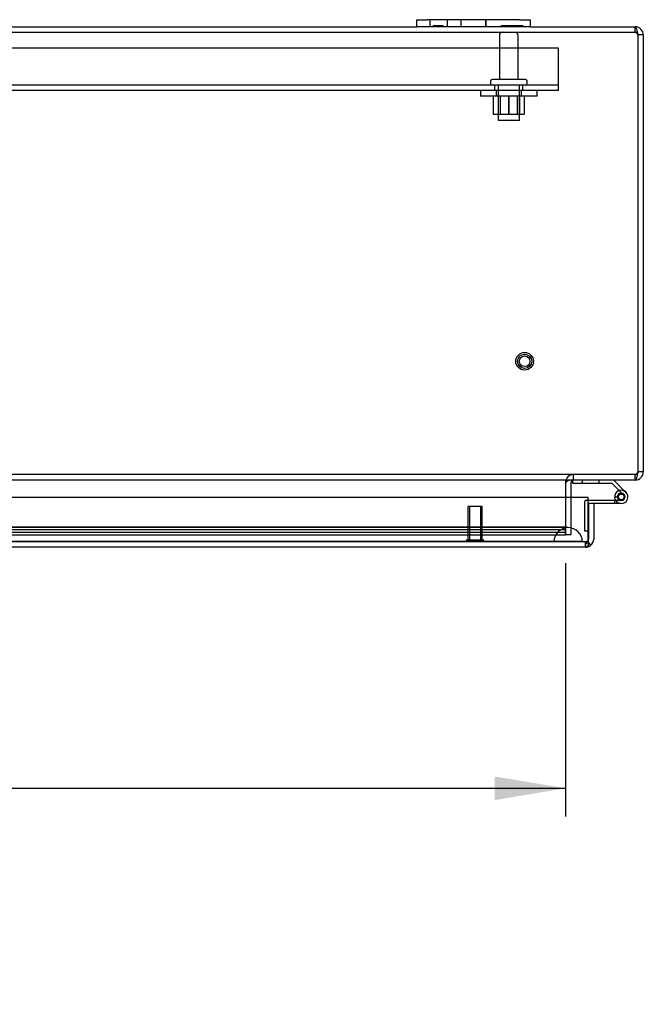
# Model space of a CAD drawing. Header units: inches. Extents: x 1 to 240, y -1 to 159.
# Tile 17 of 26: x 74 to 85, y 123 to 140. Entities that reach past the tile are written whole.
import ezdxf
from ezdxf.enums import TextEntityAlignment as Align
from ezdxf.lldxf.tags import DXFTag

# ---------------------------------------------------------------- set-up
doc = ezdxf.new("R2010")
doc.units = ezdxf.units.IN
doc.header["$MEASUREMENT"] = 0
for name, color, linetype in [('COM40681', 7, 'Continuous'), ('COM54746-20', 7, 'Continuous'), ('COM70220', 7, 'Continuous'), ('COM70531-1', 7, 'Continuous'), ('COM71215-1', 7, 'Continuous'), ('Default', 7, 'Continuous'), ('FET07720', 7, 'Continuous'), ('NTS166105', 7, 'Continuous'), ('STD26089', 7, 'Continuous'), ('STD26258', 7, 'Continuous'), ('WAF25059', 7, 'Continuous')]:
    doc.layers.add(name, color=color, linetype=linetype)
doc.styles.add('SEACAD_Times_New_Roman', font='times.ttf')
tags = doc.linetypes.add('HIDDEN2', pattern=[0.1875, 0.125, -0.0625]).pattern_tags.tags
tags[6:7] = [DXFTag(74, 4), DXFTag(75, 0), DXFTag(340, '0'), DXFTag(46, 0.0), DXFTag(50, 0.0), DXFTag(44, 0.0), DXFTag(45, 0.0)]
tags[4:5] = [DXFTag(74, 4), DXFTag(75, 0), DXFTag(340, '0'), DXFTag(46, 0.0), DXFTag(50, 0.0), DXFTag(44, 0.0), DXFTag(45, 0.0)]
doc.dimstyles.new('HAMMOND_(STH_-_240x160)', dxfattribs={"dimtxt": 1, "dimasz": 1.25, "dimexe": 0.5, "dimexo": 0.5, "dimgap": 0.25, "dimtad": 0, "dimtih": 1, "dimtoh": 1, "dimzin": 0, "dimdsep": 46, "dimtxsty": 'SEACAD_Times_New_Roman', "dimblk1": '_SE_FILLED', "dimblk2": '_SE_FILLED', "dimsah": 1, "dimcen": 0.5, "dimadec": 0, "dimazin": 0, "dimtfac": 0.8, "dimtofl": 0, "dimtmove": 0, "dimatfit": 3, "dimfxl": 1, "dimtolj": 1, "dimtzin": 0, "dimarcsym": 0})

# ---------------------------------------------------------------- blocks, each defined once
blk = doc.blocks.new('SE1')
at = {"layer": 'COM40681', "color": 7, "linetype": 'HIDDEN2'}
for p, q in [((83.116, 139.869), (44.116, 139.869)), ((83.116, 139.244), (83.116, 139.869)), ((83.116, 139.214), (44.116, 139.214)), ((81.991, 139.214), (81.991, 139.119)), ((82.491, 139.119), (82.491, 139.214)), ((83.116, 139.119), (83.116, 139.244)), ((83.116, 139.119), (44.116, 139.119))]:
    blk.add_line(p, q, dxfattribs=at)
at = {"layer": 'COM54746-20', "color": 7, "linetype": 'HIDDEN2'}
for p, q in [((83.374, 132.245), (83.374, 132.246)), ((83.535, 132.246), (83.535, 132.184)), ((83.839, 132.184), (83.839, 132.246)), ((84.109, 131.948), (84.171, 131.948)), ((84.163, 131.935), (84.163, 131.96)), ((84.262, 131.989), (84.191, 132.06)), ((84.213, 132.01), (84.238, 132.01)), ((84.288, 131.96), (84.288, 131.935)), ((83.584, 131.343), (83.584, 131.868)), ((83.609, 131.893), (83.645, 131.893)), ((84.109, 131.893), (84.109, 131.831)), ((84.238, 131.885), (84.213, 131.885)), ((83.645, 131.343), (83.584, 131.343))]:
    blk.add_line(p, q, dxfattribs=at)
at = {"layer": 'COM54746-20', "color": 7, "linetype": 'Continuous'}
for p, q in [((83.374, 132.184), (83.374, 132.245)), ((84.067, 132.184), (83.374, 132.184)), ((84.191, 132.06), (84.067, 132.184)), ((84.093, 132.246), (84.304, 132.034)), ((84.171, 131.943), (84.109, 131.937)), ((83.645, 131.893), (84.226, 131.893)), ((84.226, 131.831), (83.741, 131.831)), ((83.646, 131.343), (83.645, 131.343))]:
    blk.add_line(p, q, dxfattribs=at)
blk.add_circle((84.226, 131.948), 0.05, dxfattribs=at)
for radius, start, end in [(0.117, 270, 185.2159), (0.117, 185.2159, 208.0398), (0.055, 270, 185.2159), (0.055, 185.2159, 270), (0.117, 47.608, 107.0274)]:
    blk.add_arc((84.226, 131.948), radius, start, end, dxfattribs=at)
at = {"layer": 'COM54746-20', "color": 7, "linetype": 'HIDDEN2'}
for centre, radius, start, end in [((84.213, 131.96), 0.05, 90, 180), ((84.213, 131.935), 0.05, 180, 270), ((84.238, 131.96), 0.05, 0, 90), ((84.238, 131.935), 0.05, 270, 0), ((83.609, 131.868), 0.025, 90, 180), ((84.226, 131.948), 0.117, 208.0398, 270)]:
    blk.add_arc(centre, radius, start, end, dxfattribs=at)
at = {"layer": 'COM70220', "color": 7, "linetype": 'HIDDEN2'}
for p, q in [((83.039, 131.406), (65.594, 131.406)), ((83.289, 131.406), (83.039, 131.406)), ((83.039, 131.16), (65.594, 131.16)), ((83.039, 131.158), (65.594, 131.158)), ((83.039, 131.157), (65.594, 131.157)), ((83.289, 131.16), (83.039, 131.16)), ((83.538, 131.158), (83.039, 131.158)), ((83.538, 131.157), (83.039, 131.157)), ((83.04, 131.158), (83.289, 131.16)), ((83.04, 131.157), (83.04, 131.158)), ((83.289, 131.16), (83.538, 131.158)), ((83.538, 131.158), (83.538, 131.157))]:
    blk.add_line(p, q, dxfattribs=at)
blk.add_arc((83.289, 131.156), 0.25, 0, 180, dxfattribs=at)
at = {"layer": 'COM70531-1', "color": 7, "linetype": 'HIDDEN2'}
for p, q in [((42.759, 140.151), (84.473, 140.151)), ((84.473, 140.151), (84.473, 140.246)), ((84.472, 132.341), (42.759, 132.341)), ((83.383, 132.246), (83.383, 132.341)), ((83.384, 132.246), (83.384, 132.341)), ((84.472, 132.246), (84.472, 132.341)), ((84.473, 132.341), (84.472, 132.341)), ((84.473, 132.246), (84.473, 132.341)), ((83.24, 131.936), (83.24, 131.423)), ((83.241, 131.936), (83.241, 131.279)), ((83.336, 131.936), (83.336, 131.279)), ((83.24, 131.416), (65.153, 131.416)), ((83.24, 131.423), (83.24, 131.416)), ((83.24, 131.322), (83.24, 131.416)), ((65.153, 131.375), (83.24, 131.375)), ((83.24, 131.322), (65.153, 131.322)), ((65.153, 131.28), (83.24, 131.28)), ((66.116, 131.279), (83.24, 131.279)), ((83.24, 131.282), (83.24, 131.322)), ((83.24, 131.282), (83.24, 131.28)), ((83.24, 131.28), (83.24, 131.279)), ((83.336, 131.279), (83.241, 131.279))]:
    blk.add_line(p, q, dxfattribs=at)
at = {"layer": 'COM70531-1', "color": 7, "linetype": 'Continuous'}
for p, q in [((64.616, 140.246), (80.616, 140.246)), ((82.616, 140.246), (84.473, 140.246)), ((84.52, 140.103), (84.52, 132.389)), ((84.616, 140.103), (84.521, 140.103)), ((84.521, 140.103), (84.521, 132.389)), ((84.616, 140.103), (84.616, 132.389)), ((84.616, 132.389), (84.521, 132.389)), ((84.472, 132.246), (42.759, 132.246)), ((83.24, 132.198), (83.24, 131.936)), ((83.241, 132.198), (83.241, 131.936)), ((83.336, 132.198), (83.336, 131.936)), ((84.473, 132.246), (84.472, 132.246))]:
    blk.add_line(p, q, dxfattribs=at)
for centre, radius, start, end in [((84.473, 140.103), 0.143, 0, 90), ((84.473, 140.103), 0.048, 0, 24.0086), ((84.473, 132.389), 0.143, 270, 0), ((84.473, 132.389), 0.048, 335.0466, 0), ((83.384, 132.198), 0.048, 90, 180)]:
    blk.add_arc(centre, radius, start, end, dxfattribs=at)
at = {"layer": 'COM70531-1', "color": 7, "linetype": 'HIDDEN2'}
for centre, radius, start, end in [((84.473, 140.103), 0.048, 24.0086, 90), ((83.383, 132.198), 0.143, 90, 180), ((83.384, 132.198), 0.143, 90, 180), ((84.473, 132.389), 0.048, 270, 335.0466)]:
    blk.add_arc(centre, radius, start, end, dxfattribs=at)
at = {"layer": 'COM70531-1', "color": 7, "linetype": 'Continuous'}
blk.add_ellipse((83.383, 132.198), major_axis=(-0.143, 0), ratio=0.335664, start_param=4.712389, end_param=6.283185, dxfattribs=at)
for points, knots in [([(84.473, 140.246), (84.477, 140.246), (84.48, 140.242), (84.488, 140.228), (84.492, 140.217), (84.5, 140.191), (84.504, 140.175), (84.512, 140.14), (84.516, 140.122), (84.52, 140.103)], [0, 0, 0, 0, 0.25, 0.25, 0.5, 0.5, 0.75, 0.75, 1, 1, 1, 1]), ([(84.52, 132.389), (84.518, 132.379), (84.516, 132.37), (84.512, 132.352), (84.51, 132.343), (84.506, 132.325), (84.504, 132.317), (84.5, 132.302), (84.498, 132.294), (84.494, 132.281), (84.492, 132.275), (84.488, 132.265), (84.486, 132.26), (84.48, 132.25), (84.476, 132.246), (84.472, 132.246)], [0, 0, 0, 0, 0.125, 0.125, 0.25, 0.25, 0.375, 0.375, 0.5, 0.5, 0.625, 0.625, 0.75, 0.75, 1, 1, 1, 1])]:
    blk.add_open_spline(points, degree=3, knots=knots, dxfattribs=at)
at = {"layer": 'COM70531-1', "color": 7, "linetype": 'HIDDEN2'}
for points in [[(84.473, 140.151), (84.477, 140.151), (84.48, 140.15), (84.488, 140.145), (84.492, 140.141), (84.5, 140.132), (84.504, 140.127), (84.512, 140.115), (84.516, 140.109), (84.52, 140.103)], [(84.52, 132.389), (84.516, 132.383), (84.512, 132.376), (84.504, 132.365), (84.5, 132.359), (84.492, 132.351), (84.488, 132.347), (84.48, 132.342), (84.476, 132.341), (84.472, 132.341)]]:
    blk.add_open_spline(points, degree=3, knots=[0, 0, 0, 0, 0.25, 0.25, 0.5, 0.5, 0.75, 0.75, 1, 1, 1, 1], dxfattribs=at)
at = {"layer": 'COM71215-1', "color": 7, "linetype": 'Continuous'}
for p, q in [((83.645, 131.936), (64.836, 131.936)), ((83.645, 131.204), (83.645, 131.936)), ((83.741, 131.831), (83.646, 131.831)), ((83.646, 131.831), (83.646, 131.204)), ((83.741, 131.831), (83.741, 131.204)), ((83.598, 131.061), (64.884, 131.061)), ((83.598, 131.061), (83.598, 131.061)), ((83.598, 131.061), (83.598, 131.061)), ((83.645, 131.204), (83.645, 131.09)), ((83.646, 131.204), (83.646, 131.204)), ((83.646, 131.141), (83.646, 131.204)), ((83.646, 131.141), (83.685, 131.09))]:
    blk.add_line(p, q, dxfattribs=at)
at = {"layer": 'COM71215-1', "color": 7, "linetype": 'HIDDEN2'}
for p, q in [((83.598, 131.156), (64.884, 131.156)), ((83.598, 131.156), (83.598, 131.061)), ((83.598, 131.061), (83.598, 131.156)), ((83.645, 131.204), (83.645, 131.204))]:
    blk.add_line(p, q, dxfattribs=at)
for centre, start, end in [((83.598, 131.204), 270.2269, 0), ((83.597, 131.204), 270.2269, 0), ((83.598, 131.204), 270, 270.2269)]:
    blk.add_arc(centre, 0.048, start, end, dxfattribs=at)
at = {"layer": 'COM71215-1', "color": 7, "linetype": 'Continuous'}
for start, end in [(270.1561, 307.5036), (270, 270.0762), (307.5036, 0)]:
    blk.add_arc((83.598, 131.204), 0.143, start, end, dxfattribs=at)
at = {"layer": 'COM71215-1', "color": 7, "linetype": 'HIDDEN2'}
for points, knots in [([(83.598, 131.061), (83.598, 131.069), (83.598, 131.076), (83.598, 131.084), (83.598, 131.092), (83.598, 131.101), (83.598, 131.109), (83.598, 131.111), (83.598, 131.113), (83.599, 131.116), (83.599, 131.117), (83.599, 131.119), (83.599, 131.121), (83.599, 131.122), (83.6, 131.123), (83.6, 131.125), (83.6, 131.125), (83.601, 131.126), (83.601, 131.127), (83.601, 131.127), (83.602, 131.127), (83.602, 131.128), (83.604, 131.129), (83.606, 131.129), (83.609, 131.13), (83.613, 131.131), (83.617, 131.132), (83.621, 131.133), (83.625, 131.134), (83.629, 131.135), (83.633, 131.136), (83.637, 131.138), (83.642, 131.139), (83.646, 131.141)], [0, 0, 0, 0, 0.177326, 0.177326, 0.177326, 0.361936, 0.361936, 0.361936, 0.415585, 0.415585, 0.415585, 0.453863, 0.453863, 0.453863, 0.484573, 0.484573, 0.484573, 0.502992, 0.502992, 0.502992, 0.521366, 0.521366, 0.521366, 0.589423, 0.589423, 0.589423, 0.722321, 0.722321, 0.722321, 0.860756, 0.860756, 0.860756, 1, 1, 1, 1]), ([(83.645, 131.141), (83.638, 131.138), (83.631, 131.135), (83.62, 131.132), (83.616, 131.131), (83.61, 131.13), (83.608, 131.13), (83.605, 131.129), (83.604, 131.129), (83.603, 131.128), (83.602, 131.128), (83.6, 131.126), (83.6, 131.125), (83.599, 131.122), (83.599, 131.121), (83.598, 131.116), (83.598, 131.114), (83.598, 131.105), (83.598, 131.1), (83.598, 131.083), (83.598, 131.072), (83.598, 131.061)], [0, 0, 0, 0, 0.25, 0.25, 0.375, 0.375, 0.4375, 0.4375, 0.46875, 0.46875, 0.5, 0.5, 0.53125, 0.53125, 0.5625, 0.5625, 0.625, 0.625, 0.75, 0.75, 1, 1, 1, 1])]:
    blk.add_open_spline(points, degree=3, knots=knots, dxfattribs=at)
at = {"layer": 'COM71215-1', "color": 7, "linetype": 'Continuous'}
blk.add_open_spline([(83.645, 131.09), (83.637, 131.081), (83.63, 131.074), (83.618, 131.066), (83.614, 131.064), (83.606, 131.062), (83.602, 131.061), (83.598, 131.061)], degree=3, knots=[0, 0, 0, 0, 0.5, 0.5, 0.75, 0.75, 1, 1, 1, 1], dxfattribs=at)
at = {"layer": 'FET07720', "color": 7, "linetype": 'Continuous'}
for p, q in [((80.616, 140.371), (80.803, 140.371)), ((80.616, 140.246), (80.616, 140.371)), ((82.428, 140.371), (80.803, 140.371)), ((82.428, 140.371), (82.616, 140.371)), ((82.616, 140.371), (82.616, 140.246)), ((80.803, 140.246), (80.616, 140.246)), ((82.428, 140.246), (80.803, 140.246)), ((82.616, 140.246), (82.428, 140.246))]:
    blk.add_line(p, q, dxfattribs=at)
at = {"layer": 'FET07720', "color": 7, "linetype": 'HIDDEN2'}
for p, q in [((80.85, 140.371), (80.85, 140.246)), ((80.905, 140.266), (80.905, 140.246)), ((80.905, 140.266), (81.024, 140.266)), ((80.934, 140.266), (80.934, 140.246)), ((81.021, 140.266), (81.021, 140.246)), ((81.024, 140.266), (81.024, 140.246)), ((81.024, 140.266), (81.041, 140.266)), ((81.041, 140.266), (81.041, 140.246)), ((81.041, 140.266), (81.076, 140.266)), ((81.076, 140.266), (81.076, 140.246)), ((81.162, 140.246), (81.162, 140.371)), ((81.397, 140.371), (81.397, 140.246)), ((81.397, 140.371), (81.397, 140.246)), ((81.834, 140.371), (81.834, 140.246)), ((81.834, 140.246), (81.834, 140.371)), ((82.105, 140.266), (82.105, 140.246)), ((82.105, 140.266), (82.228, 140.266)), ((82.17, 140.266), (82.17, 140.246)), ((82.214, 140.266), (82.214, 140.246)), ((82.228, 140.266), (82.228, 140.246)), ((82.228, 140.266), (82.337, 140.266)), ((82.259, 140.266), (82.259, 140.246)), ((82.268, 140.266), (82.268, 140.246)), ((82.328, 140.266), (82.328, 140.246)), ((82.337, 140.266), (82.337, 140.246)), ((82.337, 140.266), (82.382, 140.266)), ((82.368, 140.266), (82.368, 140.246)), ((82.382, 140.266), (82.382, 140.246)), ((82.382, 140.266), (82.491, 140.266)), ((82.426, 140.266), (82.426, 140.246)), ((82.491, 140.266), (82.491, 140.246))]:
    blk.add_line(p, q, dxfattribs=at)
at = {"layer": 'NTS166105', "color": 7, "linetype": 'HIDDEN2'}
for p, q in [((81.964, 139.023), (81.964, 138.703)), ((82.053, 139.023), (82.053, 138.703)), ((82.087, 139.023), (82.087, 138.703)), ((82.239, 139.023), (82.239, 138.703)), ((82.243, 139.023), (82.243, 138.703)), ((82.394, 138.703), (82.394, 139.023)), ((82.428, 139.023), (82.428, 138.703)), ((82.514, 139.023), (82.514, 138.703)), ((81.964, 138.703), (82.243, 138.703)), ((82.243, 138.703), (82.514, 138.703))]:
    blk.add_line(p, q, dxfattribs=at)
at = {"layer": 'STD26089', "color": 7, "linetype": 'HIDDEN2'}
for p, q in [((82.075, 140.091), (82.075, 139.314)), ((82.407, 139.314), (82.407, 140.091)), ((81.916, 139.284), (81.916, 139.244)), ((82.536, 139.314), (81.946, 139.314)), ((82.053, 139.214), (82.053, 138.589)), ((82.428, 138.589), (82.428, 139.214)), ((82.566, 139.244), (82.566, 139.284)), ((82.428, 138.589), (82.053, 138.589))]:
    blk.add_line(p, q, dxfattribs=at)
for centre, radius, start, end in [((82.135, 140.091), 0.06, 90, 180), ((82.347, 140.091), 0.06, 0, 90), ((81.946, 139.284), 0.03, 90, 180), ((81.946, 139.244), 0.03, 180, 270), ((82.536, 139.284), 0.03, 0, 90), ((82.536, 139.244), 0.03, 270, 0)]:
    blk.add_arc(centre, radius, start, end, dxfattribs=at)
at = {"layer": 'STD26258', "color": 7, "linetype": 'HIDDEN2'}
for p, q in [((81.771, 131.781), (81.521, 131.781)), ((81.521, 131.781), (81.521, 131.187)), ((81.551, 131.781), (81.551, 131.187)), ((81.74, 131.781), (81.74, 131.187)), ((81.771, 131.187), (81.771, 131.781)), ((81.802, 131.187), (81.489, 131.187)), ((81.489, 131.187), (81.489, 131.156)), ((81.802, 131.156), (81.802, 131.187))]:
    blk.add_line(p, q, dxfattribs=at)
for radius in [0.156, 0.125, 0.0944]:
    blk.add_circle((82.521, 134.341), radius, dxfattribs=at)
at = {"layer": 'WAF25059', "color": 7, "linetype": 'HIDDEN2'}
for p, q in [((81.741, 139.119), (81.741, 139.023)), ((82.018, 139.119), (82.018, 139.023)), ((82.463, 139.023), (82.463, 139.119)), ((82.741, 139.023), (82.741, 139.119)), ((82.741, 139.023), (81.741, 139.023))]:
    blk.add_line(p, q, dxfattribs=at)
blk = doc.blocks.new('DMBLK5951')
at = {"layer": 'Default', "linetype": 'Continuous'}
for points in [[(45.241, 126.596), (45.241, 127.013), (43.991, 126.804)], [(81.991, 126.596), (83.241, 126.804), (81.991, 127.013)]]:
    blk.add_hatch(color=7, dxfattribs=at).paths.add_polyline_path(points)
at = {"layer": 'Default', "color": 7, "linetype": 'Continuous'}
for p, q in [((43.991, 131.436), (43.991, 126.304)), ((83.241, 130.779), (83.241, 126.304)), ((43.991, 126.804), (60.019, 126.804)), ((67.212, 126.804), (83.241, 126.804))]:
    blk.add_line(p, q, dxfattribs=at)
at = {"layer": 'Default', "color": 7, "linetype": 'Continuous', "style": 'SEACAD_Times_New_Roman'}
for s, p in [('39.25', (61.909, 127.304)), ('DOOR ', (61.329, 125.804)), ('OPENING', (60.369, 124.304))]:
    blk.add_text(s, height=1, dxfattribs=at).set_placement(p, align=Align.TOP_LEFT)
blk = doc.blocks.new('_SE_FILLED')
at = {"color": 0}
blk.add_line((0, 0), (-1, 0), dxfattribs=at)
blk.add_solid([(0, 0), (-1, -0.1665), (-1, 0.1665), (0, 0)], dxfattribs=at)

msp = doc.modelspace()

# ---------------------------------------------------------------- block references
at = {"layer": 'Default'}
msp.add_blockref('SE1', (0, 0), dxfattribs=at)

# ---------------------------------------------------------------- dimensions: what is measured, and where the dimension line sits
at = {"layer": 'Default', "color": 7, "linetype": 'Continuous'}
dim = msp.add_linear_dim(base=(83.241, 126.804), p1=(43.991, 131.936), p2=(83.241, 132.198), text='\\A1;<>\\PDOOR \\XOPENING', dimstyle='HAMMOND_(STH_-_240x160)', dxfattribs=at)
dim.commit()
dim.dimension.update_dxf_attribs({"geometry": 'DMBLK5951', "text_midpoint": (63.616, 126.804), "dimtype": 160})

doc.saveas('drawing.dxf')
